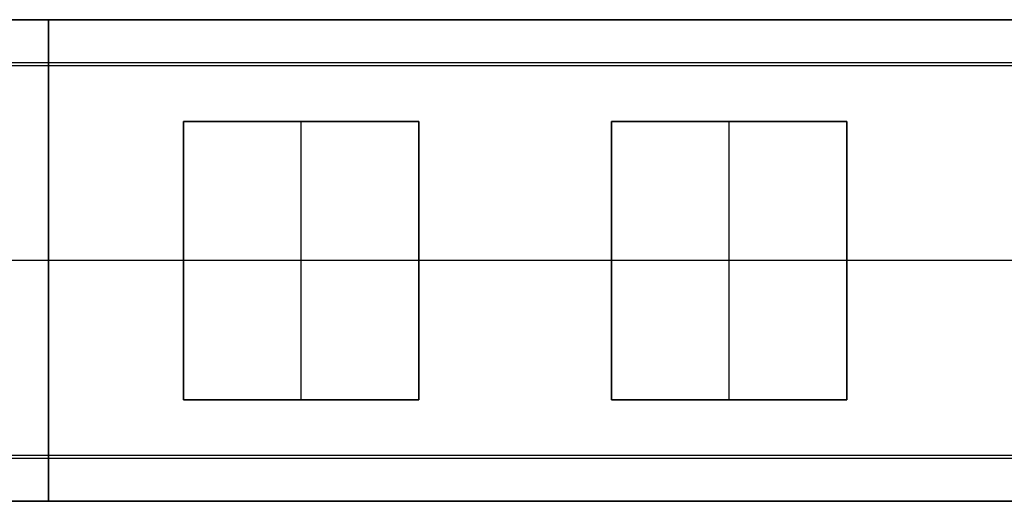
# Model space of a CAD drawing. Header units: millimetres. Extents: x -167 to 42, y -15 to 15.
# Tile 2 of 5: x -64 to -18, y -11 to 11. Entities that reach past the tile are written whole.
import ezdxf

# ---------------------------------------------------------------- set-up
doc = ezdxf.new("R2010")
doc.units = ezdxf.units.MM
doc.layers.add('METAL NEGRO', color=7, linetype='Continuous')

msp = doc.modelspace()

# ---------------------------------------------------------------- linework, layer by layer
at = {"layer": 'METAL NEGRO'}
for p, q in [((-167.029, 11.121, 941.005), (41.971, 11.121, 941.005)), ((-62.529, 11.126, 931.755), (-62.529, 11.117, 950.255)), ((-62.529, 11.126, 931.755), (-62.529, -11.374, 931.745)), ((-62.529, -11.383, 950.245), (-62.529, 11.117, 950.255)), ((-62.529, 9.118, 949.254), (-62.529, 8.968, 949.254)), ((-50.729, -6.633, 949.747), (-50.729, 6.367, 949.753)), ((-30.729, -6.633, 949.747), (-30.729, 6.367, 949.753)), ((-7.027, -0.124, 931.75), (-167.029, -0.124, 931.75)), ((-56.229, -0.133, 950.25), (-65.229, -0.133, 950.25)), ((-45.229, -0.133, 949.75), (-56.229, -0.133, 949.75)), ((-36.229, -0.133, 950.25), (-45.229, -0.133, 950.25)), ((-25.229, -0.133, 949.75), (-36.229, -0.133, 949.75)), ((-16.229, -0.133, 950.25), (-25.229, -0.133, 950.25)), ((-62.529, -9.232, 949.246), (-62.529, -9.382, 949.245)), ((-167.029, -11.379, 940.995), (41.971, -11.379, 940.995)), ((-62.529, -11.383, 950.245), (-62.529, -11.374, 931.745))]:
    msp.add_line(p, q, dxfattribs=at)
for points in [[(41.971, 11.126, 931.755), (-167.029, 11.126, 931.755)], [(41.971, 11.117, 950.255), (-167.029, 11.117, 950.255)], [(-165.029, 9.118, 949.254), (39.971, 9.118, 949.254)], [(39.771, 8.968, 949.254), (-108.829, 8.968, 949.254)], [(-56.229, -6.633, 950.247), (-56.229, 6.367, 950.253)], [(-56.229, 6.367, 950.253), (-45.229, 6.367, 950.253)], [(-45.229, 6.367, 949.753), (-56.229, 6.367, 949.753)], [(-56.229, 6.367, 949.753), (-56.229, -6.633, 949.747)], [(-45.229, 6.367, 950.253), (-45.229, -6.633, 950.247)], [(-45.229, -6.633, 949.747), (-45.229, 6.367, 949.753)], [(-36.229, -6.633, 950.247), (-36.229, 6.367, 950.253)], [(-36.229, 6.367, 950.253), (-25.229, 6.367, 950.253)], [(-25.229, 6.367, 949.753), (-36.229, 6.367, 949.753)], [(-36.229, 6.367, 949.753), (-36.229, -6.633, 949.747)], [(-25.229, 6.367, 950.253), (-25.229, -6.633, 950.247)], [(-25.229, -6.633, 949.747), (-25.229, 6.367, 949.753)], [(-45.229, -6.633, 950.247), (-56.229, -6.633, 950.247)], [(-56.229, -6.633, 949.747), (-45.229, -6.633, 949.747)], [(-25.229, -6.633, 950.247), (-36.229, -6.633, 950.247)], [(-36.229, -6.633, 949.747), (-25.229, -6.633, 949.747)], [(39.971, -9.382, 949.245), (-165.029, -9.382, 949.245)], [(-108.829, -9.232, 949.246), (39.771, -9.232, 949.246)], [(-167.029, -11.374, 931.745), (41.971, -11.374, 931.745)], [(41.971, -11.383, 950.245), (-167.029, -11.383, 950.245)]]:
    msp.add_open_spline(points, degree=1, dxfattribs=at)

doc.saveas('drawing.dxf')
